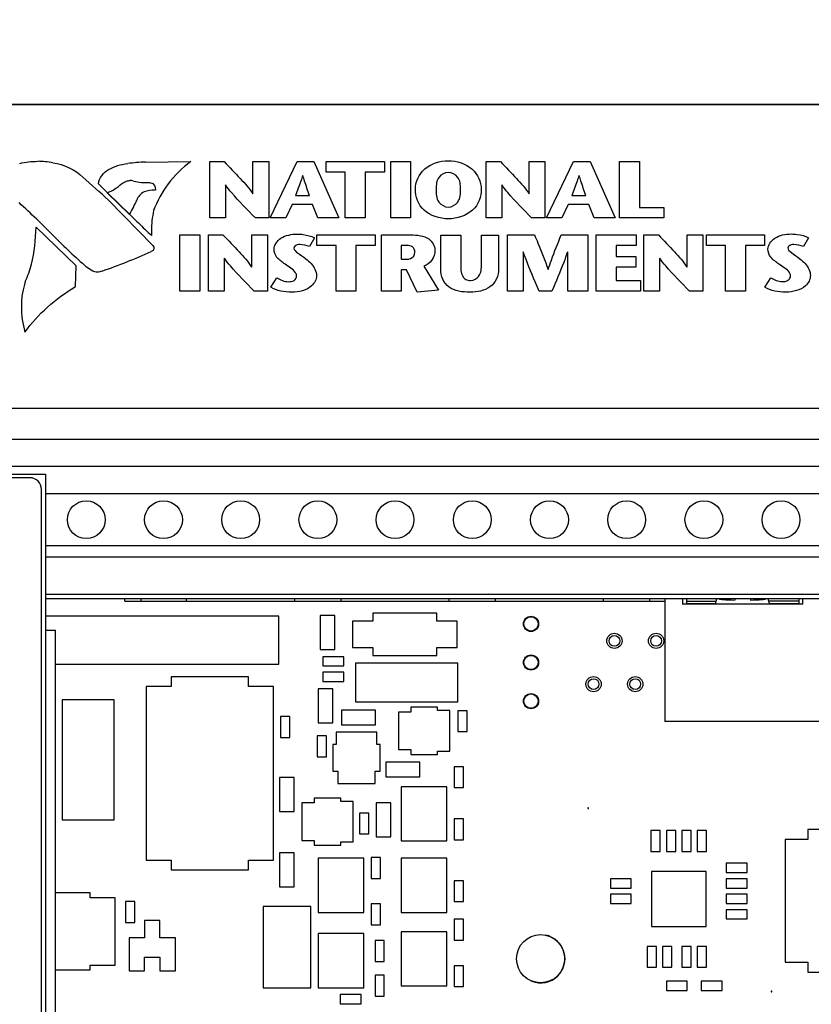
# Model space of a CAD drawing. Header units: inches. Extents: x 0 to 34, y 0 to 22.
# Tile 9 of 78: x 4.7 to 5.7, y 16.7 to 18. Entities that reach past the tile are written whole.
import ezdxf

# ---------------------------------------------------------------- set-up
doc = ezdxf.new("R2010")
doc.units = ezdxf.units.IN
doc.header["$LTSCALE"] = 1.87
doc.header["$MEASUREMENT"] = 0
doc.layers.get('0').update_dxf_attribs({"linetype": 'CONTINUOUS'})
for name, color, linetype in [('02___PRT_ALL_AXES', 7, 'CONTINUOUS'), ('0_COMPONENTS', 7, 'CONTINUOUS'), ('DATUMCURVES', 7, 'CONTINUOUS'), ('ECAD_BG1X7_760013-07', 7, 'CONTINUOUS'), ('ECAD_C0402_REV2_C0402-0_1UF_10_', 7, 'CONTINUOUS'), ('ECAD_C0402_REV2_C0402-1000PF-50', 7, 'CONTINUOUS'), ('ECAD_C3528_REV1', 7, 'CONTINUOUS'), ('ECAD_IC_16_QFN-THS4302RGTT_0_50', 7, 'CONTINUOUS'), ('ECAD_LOCAL_FD40_LOCAL-FD-40', 7, 'CONTINUOUS'), ('ECAD_MCR50_712019-01', 7, 'CONTINUOUS'), ('ECAD_QSOP24_PAC-DN005', 7, 'CONTINUOUS'), ('ECAD_R0402_REV2_R0402-0_OHM', 7, 'CONTINUOUS'), ('ECAD_R0402_REV2_R0402-100_1_', 7, 'CONTINUOUS'), ('ECAD_R0402_REV2_R0402-10K_1_', 7, 'CONTINUOUS'), ('ECAD_R0402_REV2_R0402-33_2_1_', 7, 'CONTINUOUS'), ('ECAD_R0402_REV2_R0402-SPARE', 7, 'CONTINUOUS'), ('ECAD_R0603_REV1_711802-01', 7, 'CONTINUOUS'), ('ECAD_R0603_REV1_711805-01', 7, 'CONTINUOUS'), ('ECAD_R0603_REV1_711944-01', 7, 'CONTINUOUS'), ('ECAD_R0603_REV1_712048-01', 7, 'CONTINUOUS'), ('ECAD_R0603_REV1_712049-01', 7, 'CONTINUOUS'), ('ECAD_R0603_REV1_R0603-51K', 7, 'CONTINUOUS'), ('ECAD_R2512_R2512-SPARE', 7, 'CONTINUOUS'), ('ECAD_R_2_0402_PKO_R0402-100_1_', 7, 'CONTINUOUS'), ('ECAD_R_2_0402_PKO_R0402-10K_1_', 7, 'CONTINUOUS'), ('ECAD_R_2_0402_PKO_R0402-1K_1_', 7, 'CONTINUOUS'), ('ECAD_SO8_REV1_24C02', 7, 'CONTINUOUS'), ('ECAD_SOT23_REV1_MMBT3904LT1', 7, 'CONTINUOUS'), ('ECAD_SOT5_REV1_NC7SZ125M5X_A0', 7, 'CONTINUOUS'), ('ECAD_SOT5_REV1_NC7SZ32M5X', 7, 'CONTINUOUS'), ('ECAD_SSOP5_NC7SZU04_SM_A0', 7, 'CONTINUOUS'), ('ECAD_SSOP5_SN74LVC1G125DBVR_A0', 7, 'CONTINUOUS'), ('ECAD_TL125_TL_125', 7, 'CONTINUOUS'), ('ECAD_TSM105_REV2_BERG2X5-761451', 7, 'CONTINUOUS'), ('ECAD_ZBYS4_RV1_CHOKE-500MHZ_ZBY', 7, 'CONTINUOUS')]:
    doc.layers.add(name, color=color, linetype=linetype)
doc.styles.get("Standard").update_dxf_attribs({"font": 'txt', "width": 0.8})
doc.dimstyles.new('DIMSTYLE_2', dxfattribs={"dimtxt": 0.125, "dimasz": 0.18, "dimexe": 0.125, "dimexo": 0.0625, "dimgap": 0.0625, "dimtad": 0, "dimtih": 1, "dimtoh": 1, "dimlfac": 2, "dimzin": 4, "dimdsep": 46, "dimtxsty": 'STANDARD', "dimblk": '_FILLED', "dimblk1": '_FILLED', "dimblk2": '_FILLED', "dimcen": 0.09, "dimadec": 0, "dimazin": 0, "dimtp": 0.001, "dimtm": 0.001, "dimtfac": 1, "dimtofl": 0, "dimtmove": 0, "dimatfit": 3, "dimldrblk": '_FILLED', "dimfxl": 1, "dimtolj": 1, "dimtzin": 4, "dimarcsym": 0})

# ---------------------------------------------------------------- blocks, each defined once
blk = doc.blocks.new('_FILLED')
at = {"color": 0, "linetype": 'BYBLOCK'}
blk.add_solid([(0, 0), (-1, 0.1736), (-1, -0.1736)], dxfattribs=at)
blk = doc.blocks.new('*D1')
at = {"layer": 'DATUMCURVES', "color": 2, "linetype": 'CONTINUOUS'}
for p, q in [((4.4362, 17.9338), (4.4362, 18.7456)), ((9.4132, 17.9338), (9.4132, 18.7456)), ((4.4362, 18.6206), (6.2497, 18.6206)), ((9.4132, 18.6206), (7.5997, 18.6206))]:
    blk.add_line(p, q, dxfattribs=at)
at = {"layer": 'DATUMCURVES', "color": 2, "linetype": 'CONTINUOUS', "xscale": 0.18, "yscale": 0.18, "zscale": 0.18, "rotation": 180}
blk.add_blockref('_FILLED', (4.4362, 18.6206), dxfattribs=at)
at = {"layer": 'DATUMCURVES', "color": 2, "linetype": 'CONTINUOUS', "xscale": 0.18, "yscale": 0.18, "zscale": 0.18}
blk.add_blockref('_FILLED', (9.4132, 18.6206), dxfattribs=at)
at = {"layer": 'DATUMCURVES', "color": 2, "linetype": 'CONTINUOUS', "insert": (6.9247, 18.6831), "char_height": 0.125, "width": 1.225, "attachment_point": 2, "line_spacing_factor": 0.9}
blk.add_mtext('9.95{\\Ftxt.shx;\\W1.000000;\\H0.125000; }[252.8]', dxfattribs=at)
blk = doc.blocks.new('*D3')
at = {"layer": 'DATUMCURVES', "color": 2, "linetype": 'CONTINUOUS'}
for p, q in [((4.2538, 17.9338), (4.2538, 19.4956)), ((9.5957, 17.9019), (9.5957, 19.4956)), ((4.2538, 19.3706), (5.8412, 19.3706)), ((9.5957, 19.3706), (7.2912, 19.3706))]:
    blk.add_line(p, q, dxfattribs=at)
at = {"layer": 'DATUMCURVES', "color": 2, "linetype": 'CONTINUOUS', "xscale": 0.18, "yscale": 0.18, "zscale": 0.18, "rotation": 180}
blk.add_blockref('_FILLED', (4.2538, 19.3706), dxfattribs=at)
at = {"layer": 'DATUMCURVES', "color": 2, "linetype": 'CONTINUOUS', "xscale": 0.18, "yscale": 0.18, "zscale": 0.18}
blk.add_blockref('_FILLED', (9.5957, 19.3706), dxfattribs=at)
at = {"layer": 'DATUMCURVES', "color": 2, "linetype": 'CONTINUOUS', "insert": (6.5662, 19.4331), "char_height": 0.125, "width": 1.325, "attachment_point": 2, "line_spacing_factor": 0.9}
blk.add_mtext('10.68{\\Ftxt.shx;\\W1.000000;\\H0.125000; }[271.4]', dxfattribs=at)
blk = doc.blocks.new('*D5')
at = {"layer": 'DATUMCURVES', "color": 2, "linetype": 'CONTINUOUS'}
for p, q in [((4.0588, 16.4276), (4.0588, 20.2456)), ((9.7907, 17.204), (9.7907, 20.2456)), ((4.0588, 20.1206), (6.6969, 20.1206)), ((9.7907, 20.1206), (8.1469, 20.1206))]:
    blk.add_line(p, q, dxfattribs=at)
at = {"layer": 'DATUMCURVES', "color": 2, "linetype": 'CONTINUOUS', "xscale": 0.18, "yscale": 0.18, "zscale": 0.18, "rotation": 180}
blk.add_blockref('_FILLED', (4.0588, 20.1206), dxfattribs=at)
at = {"layer": 'DATUMCURVES', "color": 2, "linetype": 'CONTINUOUS', "xscale": 0.18, "yscale": 0.18, "zscale": 0.18}
blk.add_blockref('_FILLED', (9.7907, 20.1206), dxfattribs=at)
at = {"layer": 'DATUMCURVES', "color": 2, "linetype": 'CONTINUOUS', "insert": (7.4219, 20.1831), "char_height": 0.125, "width": 1.325, "attachment_point": 2, "line_spacing_factor": 0.9}
blk.add_mtext('11.46{\\Ftxt.shx;\\W1.000000;\\H0.125000; }[291.2]', dxfattribs=at)

msp = doc.modelspace()

# ---------------------------------------------------------------- linework, layer by layer
at = {"color": 7, "linetype": 'CONTINUOUS'}
for p, q in [((9.5457, 17.8713), (4.3038, 17.8713)), ((9.4017, 17.8706), (4.4477, 17.8706)), ((9.4132, 17.4776), (4.4362, 17.4776)), ((9.4132, 17.4376), (4.4362, 17.4376)), ((9.4132, 17.4026), (4.4362, 17.4026)), ((4.4423, 17.3926), (4.7217, 17.3926)), ((4.7217, 17.3926), (4.7217, 14.8631)), ((4.7017, 17.3879), (4.6436, 17.3879)), ((9.1277, 17.3673), (4.7217, 17.3673)), ((9.1277, 17.2998), (4.7217, 17.2998)), ((9.1277, 17.2851), (4.7217, 17.2851)), ((4.7217, 17.2371), (9.1277, 17.2371)), ((9.1277, 17.2311), (4.7217, 17.2311)), ((4.8247, 17.228), (4.8247, 17.2311)), ((4.8247, 17.228), (5.524, 17.228)), ((4.8457, 17.228), (4.8457, 17.2311)), ((4.9047, 17.228), (4.9047, 17.2311)), ((5.0447, 17.228), (5.0447, 17.2311)), ((5.1047, 17.228), (5.1047, 17.2311)), ((5.2447, 17.228), (5.2447, 17.2311)), ((5.3047, 17.228), (5.3047, 17.2311)), ((5.4447, 17.228), (5.4447, 17.2311)), ((5.5047, 17.228), (5.5047, 17.2311)), ((5.524, 17.2311), (5.524, 17.0723)), ((5.5472, 17.2311), (5.5472, 17.2241)), ((5.5472, 17.2241), (5.5521, 17.2252)), ((5.7023, 17.2241), (5.5472, 17.2241)), ((5.5521, 17.2307), (5.5521, 17.2252)), ((5.5521, 17.228), (5.5905, 17.228)), ((5.5521, 17.2251), (5.5521, 17.2252)), ((5.5521, 17.2251), (5.5896, 17.2251)), ((5.5896, 17.2251), (5.5915, 17.2311)), ((5.6146, 17.2311), (5.6146, 17.2296)), ((5.6349, 17.2311), (5.6349, 17.2296)), ((5.6599, 17.2251), (5.6579, 17.2311)), ((5.6978, 17.228), (5.6589, 17.228)), ((5.6599, 17.2251), (5.6978, 17.2251)), ((5.6978, 17.2307), (5.6978, 17.2251)), ((5.6978, 17.2251), (5.7023, 17.2241)), ((5.7023, 17.2311), (5.7023, 17.2241)), ((4.7217, 17.1904), (4.7349, 17.1904)), ((4.7349, 15.0654), (4.7349, 17.1904)), ((5.926, 17.0723), (5.524, 17.0723))]:
    msp.add_line(p, q, dxfattribs=at)
at = {"color": 40, "linetype": 'CONTINUOUS'}
for p, q in [((4.8516, 17.7965), (4.9101, 17.7973)), ((4.9346, 17.7244), (4.9346, 17.7972)), ((4.9346, 17.7972), (4.9533, 17.7972)), ((4.9906, 17.7555), (4.9906, 17.7972)), ((4.9906, 17.7972), (5.011, 17.7972)), ((5.011, 17.7972), (5.011, 17.7244)), ((5.0128, 17.7244), (5.0477, 17.7972)), ((5.0477, 17.7972), (5.0694, 17.7972)), ((5.0694, 17.7972), (5.102, 17.7244)), ((5.0855, 17.7836), (5.0855, 17.7972)), ((5.0855, 17.7972), (5.1609, 17.7972)), ((5.1609, 17.7972), (5.1609, 17.7836)), ((5.169, 17.7244), (5.169, 17.7972)), ((5.169, 17.7972), (5.1948, 17.7972)), ((5.1948, 17.7972), (5.1948, 17.7244)), ((5.2925, 17.7244), (5.2925, 17.7972)), ((5.2925, 17.7972), (5.3112, 17.7972)), ((5.3485, 17.7555), (5.3485, 17.7972)), ((5.3485, 17.7972), (5.3688, 17.7972)), ((5.3688, 17.7972), (5.3688, 17.7244)), ((5.3707, 17.7244), (5.4056, 17.7972)), ((5.4056, 17.7972), (5.4273, 17.7972)), ((5.4273, 17.7972), (5.4599, 17.7244)), ((5.4655, 17.7244), (5.4655, 17.7972)), ((5.4655, 17.7972), (5.4914, 17.7972)), ((5.4914, 17.7972), (5.4914, 17.738)), ((5.1102, 17.7836), (5.0855, 17.7836)), ((5.1102, 17.7244), (5.1102, 17.7836)), ((5.1361, 17.7836), (5.1361, 17.7244)), ((5.1609, 17.7836), (5.1361, 17.7836)), ((4.8024, 17.7569), (4.7906, 17.7686)), ((4.8543, 17.7701), (4.855, 17.7701)), ((4.8642, 17.7614), (4.8642, 17.7604)), ((4.9549, 17.767), (4.9549, 17.7244)), ((5.3128, 17.767), (5.3128, 17.7244)), ((4.8306, 17.7287), (4.8018, 17.7569)), ((4.8312, 17.7287), (4.8024, 17.7569)), ((4.8034, 17.7474), (4.8608, 17.6885)), ((5.0456, 17.7533), (5.0637, 17.7533)), ((5.4035, 17.7533), (5.4216, 17.7533)), ((5.0412, 17.7418), (5.033, 17.7244)), ((5.0678, 17.7418), (5.0412, 17.7418)), ((5.0746, 17.7244), (5.0678, 17.7418)), ((5.3991, 17.7418), (5.3909, 17.7244)), ((5.4257, 17.7418), (5.3991, 17.7418)), ((5.4325, 17.7244), (5.4257, 17.7418)), ((5.4914, 17.738), (5.5227, 17.738)), ((5.5227, 17.738), (5.5227, 17.7244)), ((4.8403, 17.7198), (4.8312, 17.7287)), ((4.9549, 17.7244), (4.9346, 17.7244)), ((5.011, 17.7244), (4.9937, 17.7244)), ((5.033, 17.7244), (5.0128, 17.7244)), ((5.102, 17.7244), (5.0746, 17.7244)), ((5.1361, 17.7244), (5.1102, 17.7244)), ((5.1948, 17.7244), (5.169, 17.7244)), ((5.3128, 17.7244), (5.2925, 17.7244)), ((5.3688, 17.7244), (5.3515, 17.7244)), ((5.3909, 17.7244), (5.3707, 17.7244)), ((5.4599, 17.7244), (5.4325, 17.7244)), ((5.5227, 17.7244), (5.4655, 17.7244)), ((4.7614, 17.6623), (4.7097, 17.7122)), ((4.8593, 17.7015), (4.857, 17.7036)), ((4.8961, 17.6295), (4.8961, 17.7023)), ((4.8961, 17.7023), (4.922, 17.7023)), ((4.922, 17.7023), (4.922, 17.6295)), ((4.9331, 17.6295), (4.9331, 17.7023)), ((4.9331, 17.7023), (4.9518, 17.7023)), ((4.9891, 17.6606), (4.9891, 17.7023)), ((4.9891, 17.7023), (5.0095, 17.7023)), ((5.0095, 17.7023), (5.0095, 17.6295)), ((5.0704, 17.6985), (5.0638, 17.6871)), ((5.0734, 17.6886), (5.0734, 17.7023)), ((5.0734, 17.7023), (5.1488, 17.7023)), ((5.1488, 17.7023), (5.1488, 17.6886)), ((5.1569, 17.6295), (5.1569, 17.7023)), ((5.1569, 17.7023), (5.1952, 17.7023)), ((5.2339, 17.6577), (5.2339, 17.7022)), ((5.2339, 17.7022), (5.2598, 17.7022)), ((5.2598, 17.7022), (5.2598, 17.6641)), ((5.2865, 17.6644), (5.2865, 17.7022)), ((5.2865, 17.7022), (5.3088, 17.7022)), ((5.3088, 17.7022), (5.3088, 17.6582)), ((5.3202, 17.6295), (5.3202, 17.7023)), ((5.3202, 17.7023), (5.3552, 17.7023)), ((5.3899, 17.7023), (5.4242, 17.7023)), ((5.4242, 17.7023), (5.4242, 17.6295)), ((5.4351, 17.6295), (5.4351, 17.7023)), ((5.4351, 17.7023), (5.4872, 17.7023)), ((5.4872, 17.7023), (5.4872, 17.6886)), ((5.497, 17.6295), (5.497, 17.7023)), ((5.497, 17.7023), (5.5157, 17.7023)), ((5.553, 17.6606), (5.553, 17.7023)), ((5.553, 17.7023), (5.5734, 17.7023)), ((5.5734, 17.7023), (5.5734, 17.6295)), ((5.578, 17.6886), (5.578, 17.7023)), ((5.578, 17.7023), (5.6534, 17.7023)), ((5.6534, 17.7023), (5.6534, 17.6886)), ((5.7102, 17.6986), (5.7036, 17.6871)), ((4.8608, 17.6885), (4.8622, 17.6864)), ((4.8623, 17.6852), (4.862, 17.6829)), ((4.8622, 17.6864), (4.8623, 17.6852)), ((5.0982, 17.6886), (5.0734, 17.6886)), ((5.0982, 17.6295), (5.0982, 17.6886)), ((5.124, 17.6886), (5.124, 17.6295)), ((5.1488, 17.6886), (5.124, 17.6886)), ((5.1828, 17.6886), (5.1828, 17.6708)), ((5.1897, 17.6886), (5.1828, 17.6886)), ((5.461, 17.6886), (5.461, 17.6743)), ((5.4872, 17.6886), (5.461, 17.6886)), ((5.6027, 17.6886), (5.578, 17.6886)), ((5.6027, 17.6295), (5.6027, 17.6886)), ((5.6286, 17.6886), (5.6286, 17.6295)), ((5.6534, 17.6886), (5.6286, 17.6886)), ((4.9534, 17.6721), (4.9534, 17.6295)), ((5.1828, 17.6708), (5.1902, 17.6708)), ((5.3405, 17.6804), (5.3405, 17.6295)), ((5.3984, 17.6295), (5.3984, 17.6804)), ((5.461, 17.6743), (5.4866, 17.6743)), ((5.4866, 17.6743), (5.4866, 17.6607)), ((5.5173, 17.6721), (5.5173, 17.6295)), ((4.7609, 17.6354), (4.7614, 17.6623)), ((5.1828, 17.657), (5.1828, 17.6295)), ((5.1895, 17.657), (5.1828, 17.657)), ((5.2031, 17.6282), (5.1895, 17.657)), ((5.2119, 17.6618), (5.2309, 17.6306)), ((5.461, 17.6607), (5.461, 17.6431)), ((5.4866, 17.6607), (5.461, 17.6607)), ((5.0139, 17.6348), (5.0217, 17.6468)), ((5.461, 17.6431), (5.4925, 17.6431)), ((5.4925, 17.6431), (5.4925, 17.6295)), ((5.6537, 17.6348), (5.6615, 17.6469)), ((5.2309, 17.6306), (5.2031, 17.6282)), ((4.922, 17.6295), (4.8961, 17.6295)), ((4.9534, 17.6295), (4.9331, 17.6295)), ((5.0095, 17.6295), (4.9922, 17.6295)), ((5.124, 17.6295), (5.0982, 17.6295)), ((5.1828, 17.6295), (5.1569, 17.6295)), ((5.3405, 17.6295), (5.3202, 17.6295)), ((5.3778, 17.6295), (5.3615, 17.6295)), ((5.4242, 17.6295), (5.3984, 17.6295)), ((5.4925, 17.6295), (5.4351, 17.6295)), ((5.5173, 17.6295), (5.497, 17.6295)), ((5.5734, 17.6295), (5.5561, 17.6295)), ((5.6286, 17.6295), (5.6027, 17.6295))]:
    msp.add_line(p, q, dxfattribs=at)
at = {"color": 7, "linetype": 'CONTINUOUS'}
for centre, radius in [((4.7747, 17.3336), 0.0245), ((4.8747, 17.3336), 0.0245), ((4.9747, 17.3336), 0.0245), ((5.0747, 17.3336), 0.0245), ((5.1747, 17.3336), 0.0245), ((5.2747, 17.3336), 0.0245), ((5.3747, 17.3336), 0.0245), ((5.4747, 17.3336), 0.0245), ((5.5747, 17.3336), 0.0245), ((5.6747, 17.3336), 0.0245), ((5.3507, 17.1987), 0.00925), ((5.4588, 17.1767), 0.007), ((5.5128, 17.1767), 0.007), ((5.3507, 17.1487), 0.00925), ((5.4318, 17.1207), 0.007), ((5.4858, 17.1207), 0.007), ((5.3507, 17.0987), 0.00925)]:
    msp.add_circle(centre, radius, dxfattribs=at)
at = {"color": 40, "linetype": 'CONTINUOUS'}
for centre, radius, start, end in [((4.7118, 17.6919), 0.1057, 79.2398, 90.003), ((4.8597, 17.5577), 0.239, 91.9495, 97.538), ((1.1859, 13.731), 5.4054, 47.9904, 48.4643), ((4.8316, 17.7595), 0.0133, 75.6661, 89.9422), ((4.8567, 17.9252), 0.1552, 265.0419, 269.1473), ((4.6793, 17.8173), 0.1754, 329.6515, 336.5603), ((3.8493, 16.8291), 1.241, 44.6144, 47.501), ((4.9782, 17.7078), 0.1191, 167.3773, 179.9715), ((5.0817, 17.9512), 0.3343, 223.7938, 227.7848), ((4.4713, 17.7172), 0.2384, 347.1852, 358.7958), ((4.9787, 17.7079), 0.1196, 180.0413, 183.0817), ((5.3323, 18.2953), 0.8445, 224.7542, 228.7132), ((4.5688, 18.3173), 0.6994, 288.891, 294.4916), ((4.5453, 17.7097), 0.1649, 335.6864, 343.9972), ((4.8469, 17.5973), 0.1577, 163.5713, 168.9788), ((4.8064, 17.6092), 0.1158, 170.9747, 180.0162), ((4.8084, 17.6093), 0.1178, 180.0736, 196.1588)]:
    msp.add_arc(centre, radius, start, end, dxfattribs=at)
at = {"color": 7, "linetype": 'CONTINUOUS'}
for start_param, end_param in [(3.141424, 4.367547), (-1.225954, 0.000169)]:
    msp.add_ellipse((5.6247, 17.2311), major_axis=(0.03, 0), ratio=0.052408, start_param=start_param, end_param=end_param, dxfattribs=at)
at = {"color": 40, "linetype": 'CONTINUOUS'}
for points in [[(4.6885, 17.7949), (4.696, 17.7967), (4.7039, 17.7976), (4.7118, 17.7976)], [(4.9101, 17.7973), (4.8877, 17.7807), (4.8704, 17.7579), (4.862, 17.7338)], [(4.7315, 17.7957), (4.7461, 17.7937), (4.7606, 17.7867), (4.7701, 17.7771)], [(4.7906, 17.7686), (4.7915, 17.7757), (4.7965, 17.7829), (4.8034, 17.787)], [(4.8035, 17.787), (4.8108, 17.7911), (4.8196, 17.7938), (4.8284, 17.7946)], [(4.8203, 17.7684), (4.8221, 17.7697), (4.8242, 17.7709), (4.8265, 17.7716)], [(4.8264, 17.7717), (4.828, 17.7724), (4.8299, 17.7728), (4.8316, 17.7728)], [(4.8349, 17.7723), (4.8376, 17.7715), (4.8404, 17.7709), (4.8433, 17.7706)], [(4.8018, 17.7569), (4.8088, 17.7596), (4.8152, 17.7636), (4.8203, 17.7684)], [(4.8495, 17.758), (4.8452, 17.7557), (4.8416, 17.7517), (4.8402, 17.7475)], [(4.8639, 17.7604), (4.8591, 17.7604), (4.8541, 17.7596), (4.8495, 17.758)], [(4.855, 17.7701), (4.857, 17.7701), (4.859, 17.7697), (4.8609, 17.769)], [(4.8609, 17.769), (4.863, 17.767), (4.8642, 17.7641), (4.8642, 17.7614)], [(4.862, 17.6829), (4.861, 17.6821), (4.8599, 17.6814), (4.8587, 17.6808)], [(5.0638, 17.6871), (5.0601, 17.689), (5.0555, 17.6898), (5.0512, 17.6898)], [(5.7036, 17.6871), (5.6999, 17.689), (5.6953, 17.6898), (5.691, 17.6898)], [(4.783, 17.6555), (4.7802, 17.657), (4.7776, 17.6588), (4.7751, 17.6607)], [(4.789, 17.6542), (4.7869, 17.6542), (4.7848, 17.6546), (4.783, 17.6554)], [(4.7952, 17.6555), (4.7933, 17.6547), (4.7911, 17.6542), (4.789, 17.6542)], [(5.0217, 17.6468), (5.026, 17.6441), (5.0312, 17.6417), (5.0365, 17.6417)], [(5.6615, 17.6469), (5.6657, 17.6442), (5.671, 17.6418), (5.6763, 17.6418)], [(4.6953, 17.5766), (4.7119, 17.5996), (4.7347, 17.62), (4.7609, 17.6354)], [(5.0409, 17.6281), (5.0315, 17.6281), (5.0212, 17.6298), (5.0139, 17.6348)], [(5.6807, 17.6282), (5.6713, 17.6282), (5.661, 17.6299), (5.6537, 17.6348)]]:
    msp.add_open_spline(points, degree=3, dxfattribs=at)
for points, knots in [([(4.9533, 17.7972), (4.9603, 17.7899), (4.9732, 17.7764), (4.986, 17.7626), (4.9904, 17.7555)], [0, 0, 0, 0, 0.540171, 1, 1, 1, 1]), ([(5.201, 17.7616), (5.201, 17.7709), (5.2094, 17.7907), (5.2326, 17.7984), (5.2437, 17.7984)], [0, 0, 0, 0, 0.499296, 1, 1, 1, 1]), ([(5.2437, 17.7984), (5.2547, 17.7984), (5.2779, 17.7907), (5.2863, 17.7709), (5.2863, 17.7616)], [0, 0, 0, 0, 0.50074, 1, 1, 1, 1]), ([(5.3112, 17.7972), (5.3182, 17.7899), (5.331, 17.7764), (5.3438, 17.7626), (5.3482, 17.7555)], [0, 0, 0, 0, 0.540172, 1, 1, 1, 1]), ([(5.2437, 17.7832), (5.239, 17.7832), (5.2281, 17.777), (5.228, 17.7669), (5.228, 17.7616)], [0, 0, 0, 0, 0.424892, 1, 1, 1, 1]), ([(5.2594, 17.7616), (5.2594, 17.7669), (5.2592, 17.777), (5.2483, 17.7832), (5.2437, 17.7832)], [0, 0, 0, 0, 0.575117, 1, 1, 1, 1]), ([(5.0551, 17.7793), (5.0543, 17.7769), (5.0514, 17.7681), (5.0479, 17.7596), (5.0456, 17.7533)], [0, 0, 0, 0, 0.276455, 1, 1, 1, 1]), ([(5.0637, 17.7533), (5.0616, 17.7596), (5.0587, 17.7682), (5.056, 17.7769), (5.0553, 17.7793)], [0, 0, 0, 0, 0.722705, 1, 1, 1, 1]), ([(5.413, 17.7793), (5.4122, 17.7769), (5.4093, 17.7682), (5.4059, 17.7596), (5.4035, 17.7533)], [0, 0, 0, 0, 0.276465, 1, 1, 1, 1]), ([(5.4216, 17.7533), (5.4195, 17.7596), (5.4166, 17.7682), (5.4139, 17.7769), (5.4132, 17.7793)], [0, 0, 0, 0, 0.722691, 1, 1, 1, 1]), ([(4.9937, 17.7244), (4.9832, 17.7352), (4.9694, 17.7488), (4.9575, 17.7636), (4.9552, 17.767)], [0, 0, 0, 0, 0.779652, 1, 1, 1, 1]), ([(5.2437, 17.7231), (5.2324, 17.7231), (5.208, 17.7311), (5.201, 17.7519), (5.201, 17.7616)], [0, 0, 0, 0, 0.496924, 1, 1, 1, 1]), ([(5.228, 17.7616), (5.228, 17.7559), (5.2276, 17.7454), (5.2389, 17.7383), (5.2437, 17.7383)], [0, 0, 0, 0, 0.583106, 1, 1, 1, 1]), ([(5.2437, 17.7383), (5.2485, 17.7383), (5.2597, 17.7454), (5.2594, 17.7559), (5.2594, 17.7616)], [0, 0, 0, 0, 0.416929, 1, 1, 1, 1]), ([(5.2863, 17.7616), (5.2863, 17.7519), (5.2793, 17.7311), (5.2549, 17.7231), (5.2437, 17.7231)], [0, 0, 0, 0, 0.503038, 1, 1, 1, 1]), ([(5.3515, 17.7244), (5.3411, 17.7352), (5.3273, 17.7488), (5.3154, 17.7636), (5.313, 17.767)], [0, 0, 0, 0, 0.779673, 1, 1, 1, 1]), ([(4.9518, 17.7023), (4.9588, 17.695), (4.9717, 17.6815), (4.9845, 17.6677), (4.9889, 17.6606)], [0, 0, 0, 0, 0.540171, 1, 1, 1, 1]), ([(5.018, 17.6838), (5.018, 17.6892), (5.0262, 17.7008), (5.0406, 17.7034), (5.048, 17.7034)], [0, 0, 0, 0, 0.462035, 1, 1, 1, 1]), ([(5.048, 17.7034), (5.0506, 17.7034), (5.0583, 17.7028), (5.066, 17.7008), (5.0704, 17.6985)], [0, 0, 0, 0, 0.33105, 1, 1, 1, 1]), ([(5.1952, 17.7023), (5.2032, 17.7023), (5.219, 17.7008), (5.2263, 17.6881), (5.2263, 17.6828)], [0, 0, 0, 0, 0.56362, 1, 1, 1, 1]), ([(5.3552, 17.7023), (5.3567, 17.6988), (5.363, 17.684), (5.3689, 17.669), (5.3728, 17.6575)], [0, 0, 0, 0, 0.235712, 1, 1, 1, 1]), ([(5.373, 17.6575), (5.3743, 17.6615), (5.3795, 17.6766), (5.3855, 17.6914), (5.3899, 17.7023)], [0, 0, 0, 0, 0.270715, 1, 1, 1, 1]), ([(5.5157, 17.7023), (5.5227, 17.695), (5.5356, 17.6815), (5.5484, 17.6677), (5.5528, 17.6606)], [0, 0, 0, 0, 0.540172, 1, 1, 1, 1]), ([(5.6577, 17.6839), (5.6577, 17.6893), (5.666, 17.7008), (5.6804, 17.7035), (5.6878, 17.7035)], [0, 0, 0, 0, 0.462037, 1, 1, 1, 1]), ([(5.6878, 17.7035), (5.6904, 17.7035), (5.6981, 17.7029), (5.7058, 17.7009), (5.7102, 17.6986)], [0, 0, 0, 0, 0.331047, 1, 1, 1, 1]), ([(5.0322, 17.6644), (5.0285, 17.6672), (5.0209, 17.672), (5.018, 17.6802), (5.018, 17.6838)], [0, 0, 0, 0, 0.531704, 1, 1, 1, 1]), ([(5.0512, 17.6898), (5.0501, 17.6898), (5.0468, 17.6896), (5.0436, 17.6871), (5.0436, 17.6853)], [0, 0, 0, 0, 0.339998, 1, 1, 1, 1]), ([(5.0436, 17.6853), (5.0436, 17.6829), (5.05, 17.6777), (5.0556, 17.6741), (5.0591, 17.6714)], [0, 0, 0, 0, 0.371994, 1, 1, 1, 1]), ([(5.2004, 17.6797), (5.2004, 17.6823), (5.1986, 17.6878), (5.1922, 17.6886), (5.1897, 17.6886)], [0, 0, 0, 0, 0.539444, 1, 1, 1, 1]), ([(5.2263, 17.6828), (5.2263, 17.6782), (5.224, 17.6693), (5.2159, 17.6635), (5.2119, 17.6618)], [0, 0, 0, 0, 0.54696, 1, 1, 1, 1]), ([(5.672, 17.6645), (5.6683, 17.6672), (5.6607, 17.6721), (5.6577, 17.6802), (5.6577, 17.6839)], [0, 0, 0, 0, 0.531697, 1, 1, 1, 1]), ([(5.691, 17.6898), (5.6899, 17.6898), (5.6866, 17.6897), (5.6834, 17.6872), (5.6834, 17.6854)], [0, 0, 0, 0, 0.340003, 1, 1, 1, 1]), ([(5.6834, 17.6854), (5.6834, 17.683), (5.6898, 17.6778), (5.6954, 17.6742), (5.6989, 17.6714)], [0, 0, 0, 0, 0.371996, 1, 1, 1, 1]), ([(4.9922, 17.6295), (4.9817, 17.6402), (4.9679, 17.6539), (4.956, 17.6687), (4.9537, 17.6721)], [0, 0, 0, 0, 0.779662, 1, 1, 1, 1]), ([(5.0591, 17.6714), (5.0615, 17.6695), (5.0687, 17.6637), (5.0729, 17.6551), (5.0729, 17.6495)], [0, 0, 0, 0, 0.330971, 1, 1, 1, 1]), ([(5.1902, 17.6708), (5.1917, 17.6708), (5.1971, 17.6716), (5.2004, 17.6765), (5.2004, 17.6797)], [0, 0, 0, 0, 0.292272, 1, 1, 1, 1]), ([(5.3615, 17.6295), (5.3597, 17.6335), (5.3523, 17.6503), (5.3454, 17.6673), (5.3408, 17.6804)], [0, 0, 0, 0, 0.237335, 1, 1, 1, 1]), ([(5.3981, 17.6804), (5.3965, 17.6758), (5.3903, 17.6587), (5.3831, 17.6418), (5.3778, 17.6295)], [0, 0, 0, 0, 0.267506, 1, 1, 1, 1]), ([(5.5561, 17.6295), (5.5456, 17.6402), (5.5318, 17.6539), (5.5199, 17.6687), (5.5176, 17.6721)], [0, 0, 0, 0, 0.77967, 1, 1, 1, 1]), ([(5.6989, 17.6714), (5.7013, 17.6695), (5.7085, 17.6637), (5.7127, 17.6552), (5.7127, 17.6496)], [0, 0, 0, 0, 0.33098, 1, 1, 1, 1]), ([(5.0472, 17.6493), (5.0472, 17.6507), (5.0444, 17.6574), (5.0369, 17.6609), (5.0322, 17.6644)], [0, 0, 0, 0, 0.211498, 1, 1, 1, 1]), ([(5.2718, 17.6281), (5.2624, 17.6281), (5.2407, 17.631), (5.2339, 17.6494), (5.2339, 17.6577)], [0, 0, 0, 0, 0.493092, 1, 1, 1, 1]), ([(5.2598, 17.6641), (5.2598, 17.6589), (5.2594, 17.6516), (5.266, 17.644), (5.2707, 17.6433), (5.273, 17.6433)], [0, 0, 0, 0, 0.58085, 0.780932, 1, 1, 1, 1]), ([(5.3088, 17.6582), (5.3088, 17.6498), (5.3017, 17.6319), (5.2808, 17.6281), (5.2718, 17.6281)], [0, 0, 0, 0, 0.521259, 1, 1, 1, 1]), ([(5.273, 17.6433), (5.2769, 17.6433), (5.2867, 17.6497), (5.2865, 17.6591), (5.2865, 17.6644)], [0, 0, 0, 0, 0.384566, 1, 1, 1, 1]), ([(5.687, 17.6494), (5.687, 17.6508), (5.6842, 17.6575), (5.6767, 17.661), (5.672, 17.6645)], [0, 0, 0, 0, 0.211498, 1, 1, 1, 1]), ([(5.0365, 17.6417), (5.039, 17.6417), (5.0445, 17.6426), (5.0472, 17.6471), (5.0472, 17.6493)], [0, 0, 0, 0, 0.497701, 1, 1, 1, 1]), ([(5.0729, 17.6495), (5.0729, 17.6448), (5.0664, 17.632), (5.05, 17.6281), (5.0409, 17.6281)], [0, 0, 0, 0, 0.378572, 1, 1, 1, 1]), ([(5.6763, 17.6418), (5.6788, 17.6418), (5.6843, 17.6427), (5.687, 17.6472), (5.687, 17.6494)], [0, 0, 0, 0, 0.497701, 1, 1, 1, 1]), ([(5.7127, 17.6496), (5.7127, 17.6449), (5.7061, 17.6321), (5.6898, 17.6282), (5.6807, 17.6282)], [0, 0, 0, 0, 0.378572, 1, 1, 1, 1])]:
    msp.add_open_spline(points, degree=3, knots=knots, dxfattribs=at)
at = {"layer": '02___PRT_ALL_AXES', "color": 7, "linetype": 'CONTINUOUS'}
msp.add_line((4.7167, 14.8829), (4.7167, 17.3729), dxfattribs=at)
msp.add_arc((4.7017, 17.3729), 0.015, 0, 90, dxfattribs=at)
at = {"layer": '0_COMPONENTS', "color": 7, "linetype": 'CONTINUOUS'}
for centre in [(5.3508, 17.1987), (5.4588, 17.1767), (5.5128, 17.1767), (5.3508, 17.1487), (5.4318, 17.1207), (5.4858, 17.1207), (5.3508, 17.0987)]:
    msp.add_circle(centre, 0.00984, dxfattribs=at)
msp.add_arc((5.3634, 16.7652), 0.0312, 239.9914, 79.0286, dxfattribs=at)
at = {"layer": 'ECAD_BG1X7_760013-07', "color": 7, "linetype": 'CONTINUOUS'}
for p, q in [((5.024, 17.2089), (4.7217, 17.2089)), ((5.024, 17.1464), (5.024, 17.2089)), ((4.7349, 17.1464), (5.024, 17.1464))]:
    msp.add_line(p, q, dxfattribs=at)
at = {"layer": 'ECAD_C0402_REV2_C0402-0_1UF_10_', "color": 7, "linetype": 'CONTINUOUS'}
for p, q in [((5.0812, 17.1562), (5.0812, 17.1442)), ((5.1082, 17.1562), (5.0812, 17.1562)), ((5.1082, 17.1442), (5.1082, 17.1562)), ((5.0812, 17.1442), (5.1082, 17.1442)), ((5.0812, 17.1362), (5.0812, 17.1242)), ((5.1082, 17.1362), (5.0812, 17.1362)), ((5.1082, 17.1242), (5.1082, 17.1362)), ((5.0812, 17.1242), (5.1082, 17.1242)), ((5.2562, 17.0862), (5.2562, 17.0592)), ((5.2682, 17.0862), (5.2562, 17.0862)), ((5.2682, 17.0592), (5.2682, 17.0862)), ((5.2562, 17.0592), (5.2682, 17.0592)), ((5.0737, 17.0537), (5.0737, 17.0267)), ((5.0857, 17.0537), (5.0737, 17.0537)), ((5.0857, 17.0267), (5.0857, 17.0537)), ((5.0737, 17.0267), (5.0857, 17.0267)), ((5.1287, 16.9537), (5.1287, 16.9267)), ((5.1407, 16.9537), (5.1287, 16.9537)), ((5.1407, 16.9267), (5.1407, 16.9537)), ((5.2512, 16.9462), (5.2512, 16.9192)), ((5.2632, 16.9462), (5.2512, 16.9462)), ((5.2632, 16.9192), (5.2632, 16.9462)), ((5.1287, 16.9267), (5.1407, 16.9267)), ((5.2512, 16.9192), (5.2632, 16.9192)), ((5.2512, 16.8662), (5.2512, 16.8392)), ((5.2632, 16.8662), (5.2512, 16.8662)), ((5.2632, 16.8392), (5.2632, 16.8662)), ((5.1437, 16.8362), (5.1437, 16.8092)), ((5.1557, 16.8362), (5.1437, 16.8362)), ((5.1557, 16.8092), (5.1557, 16.8362)), ((5.2512, 16.8392), (5.2632, 16.8392)), ((5.1437, 16.8092), (5.1557, 16.8092)), ((5.5212, 16.7812), (5.5212, 16.7542)), ((5.5332, 16.7812), (5.5212, 16.7812)), ((5.5332, 16.7542), (5.5332, 16.7812)), ((5.5462, 16.7812), (5.5462, 16.7542)), ((5.5582, 16.7812), (5.5462, 16.7812)), ((5.5582, 16.7542), (5.5582, 16.7812)), ((5.2512, 16.7562), (5.2512, 16.7292)), ((5.2632, 16.7562), (5.2512, 16.7562)), ((5.2632, 16.7292), (5.2632, 16.7562)), ((5.5212, 16.7542), (5.5332, 16.7542)), ((5.5462, 16.7542), (5.5582, 16.7542)), ((5.2512, 16.7292), (5.2632, 16.7292)), ((5.1037, 16.7187), (5.1037, 16.7067)), ((5.1307, 16.7187), (5.1037, 16.7187)), ((5.1307, 16.7067), (5.1307, 16.7187)), ((5.1037, 16.7067), (5.1307, 16.7067))]:
    msp.add_line(p, q, dxfattribs=at)
at = {"layer": 'ECAD_C0402_REV2_C0402-1000PF-50', "color": 7, "linetype": 'CONTINUOUS'}
for p, q in [((5.2512, 17.0137), (5.2512, 16.9867)), ((5.2632, 17.0137), (5.2512, 17.0137)), ((5.2632, 16.9867), (5.2632, 17.0137)), ((5.2512, 16.9867), (5.2632, 16.9867))]:
    msp.add_line(p, q, dxfattribs=at)
at = {"layer": 'ECAD_C3528_REV1', "color": 7, "linetype": 'CONTINUOUS'}
for p, q in [((5.0037, 16.8327), (5.0037, 16.7277)), ((5.0657, 16.8327), (5.0037, 16.8327)), ((5.0657, 16.7277), (5.0657, 16.8327)), ((5.0037, 16.7277), (5.0657, 16.7277))]:
    msp.add_line(p, q, dxfattribs=at)
at = {"layer": 'ECAD_IC_16_QFN-THS4302RGTT_0_50', "color": 7, "linetype": 'CONTINUOUS'}
for p, q in [((5.5067, 16.8782), (5.5067, 16.8071)), ((5.5778, 16.8782), (5.5067, 16.8782)), ((5.5778, 16.8071), (5.5778, 16.8782)), ((5.5067, 16.8071), (5.5778, 16.8071))]:
    msp.add_line(p, q, dxfattribs=at)
at = {"layer": 'ECAD_LOCAL_FD40_LOCAL-FD-40', "color": 7, "linetype": 'CONTINUOUS'}
for p, q in [((5.4242, 16.9607), (5.4242, 16.9597)), ((5.4252, 16.9607), (5.4242, 16.9607)), ((5.4242, 16.9597), (5.4252, 16.9597)), ((5.4252, 16.9597), (5.4252, 16.9607)), ((5.6617, 16.7232), (5.6617, 16.7222)), ((5.6627, 16.7232), (5.6617, 16.7232)), ((5.6617, 16.7222), (5.6627, 16.7222)), ((5.6627, 16.7222), (5.6627, 16.7232))]:
    msp.add_line(p, q, dxfattribs=at)
at = {"layer": 'ECAD_MCR50_712019-01', "color": 7, "linetype": 'CONTINUOUS'}
for p, q in [((5.1235, 17.1477), (5.1235, 17.0977)), ((5.256, 17.1477), (5.1235, 17.1477)), ((5.256, 17.0977), (5.256, 17.1477)), ((5.1235, 17.0977), (5.256, 17.0977))]:
    msp.add_line(p, q, dxfattribs=at)
at = {"layer": 'ECAD_QSOP24_PAC-DN005', "color": 7, "linetype": 'CONTINUOUS'}
for p, q in [((5.7095, 16.9324), (5.7095, 16.9197)), ((5.8, 16.9324), (5.7095, 16.9324)), ((5.6802, 16.9197), (5.6802, 16.7607)), ((5.7095, 16.9197), (5.6802, 16.9197)), ((5.6802, 16.7607), (5.7092, 16.7607)), ((5.7092, 16.7607), (5.7092, 16.7479)), ((5.7092, 16.7479), (5.8, 16.7479))]:
    msp.add_line(p, q, dxfattribs=at)
at = {"layer": 'ECAD_R0402_REV2_R0402-0_OHM', "color": 7, "linetype": 'CONTINUOUS'}
for p, q in [((5.6037, 16.8687), (5.6037, 16.8567)), ((5.6307, 16.8687), (5.6037, 16.8687)), ((5.6307, 16.8567), (5.6307, 16.8687)), ((5.6037, 16.8567), (5.6307, 16.8567)), ((5.6037, 16.8487), (5.6037, 16.8367)), ((5.6307, 16.8487), (5.6037, 16.8487)), ((5.6307, 16.8367), (5.6307, 16.8487)), ((5.6037, 16.8367), (5.6307, 16.8367)), ((5.5262, 16.7362), (5.5262, 16.7242)), ((5.5532, 16.7362), (5.5262, 16.7362)), ((5.5532, 16.7242), (5.5532, 16.7362)), ((5.5262, 16.7242), (5.5532, 16.7242))]:
    msp.add_line(p, q, dxfattribs=at)
at = {"layer": 'ECAD_R0402_REV2_R0402-100_1_', "color": 7, "linetype": 'CONTINUOUS'}
for p, q in [((5.5062, 16.9312), (5.5062, 16.9042)), ((5.5182, 16.9312), (5.5062, 16.9312)), ((5.5182, 16.9042), (5.5182, 16.9312)), ((5.5262, 16.9312), (5.5262, 16.9042)), ((5.5382, 16.9312), (5.5262, 16.9312)), ((5.5382, 16.9042), (5.5382, 16.9312)), ((5.5462, 16.9312), (5.5462, 16.9042)), ((5.5582, 16.9312), (5.5462, 16.9312)), ((5.5582, 16.9042), (5.5582, 16.9312)), ((5.5662, 16.9312), (5.5662, 16.9042)), ((5.5782, 16.9312), (5.5662, 16.9312)), ((5.5782, 16.9042), (5.5782, 16.9312)), ((5.5062, 16.9042), (5.5182, 16.9042)), ((5.5262, 16.9042), (5.5382, 16.9042)), ((5.5462, 16.9042), (5.5582, 16.9042)), ((5.5662, 16.9042), (5.5782, 16.9042)), ((5.4537, 16.8687), (5.4537, 16.8567)), ((5.4807, 16.8687), (5.4537, 16.8687)), ((5.4807, 16.8567), (5.4807, 16.8687)), ((5.4537, 16.8567), (5.4807, 16.8567)), ((5.4537, 16.8487), (5.4537, 16.8367)), ((5.4807, 16.8487), (5.4537, 16.8487)), ((5.4807, 16.8367), (5.4807, 16.8487)), ((5.4537, 16.8367), (5.4807, 16.8367))]:
    msp.add_line(p, q, dxfattribs=at)
at = {"layer": 'ECAD_R0402_REV2_R0402-10K_1_', "color": 7, "linetype": 'CONTINUOUS'}
for p, q in [((5.1437, 16.8962), (5.1437, 16.8692)), ((5.1557, 16.8962), (5.1437, 16.8962)), ((5.1557, 16.8692), (5.1557, 16.8962)), ((5.1437, 16.8692), (5.1557, 16.8692)), ((5.2512, 16.8162), (5.2512, 16.7892)), ((5.2632, 16.8162), (5.2512, 16.8162)), ((5.2632, 16.7892), (5.2632, 16.8162)), ((5.2512, 16.7892), (5.2632, 16.7892))]:
    msp.add_line(p, q, dxfattribs=at)
at = {"layer": 'ECAD_R0402_REV2_R0402-33_2_1_', "color": 7, "linetype": 'CONTINUOUS'}
for p, q in [((5.1487, 16.7437), (5.1487, 16.7167)), ((5.1607, 16.7437), (5.1487, 16.7437)), ((5.1607, 16.7167), (5.1607, 16.7437)), ((5.1487, 16.7167), (5.1607, 16.7167))]:
    msp.add_line(p, q, dxfattribs=at)
at = {"layer": 'ECAD_R0402_REV2_R0402-SPARE', "color": 7, "linetype": 'CONTINUOUS'}
for p, q in [((5.0262, 17.0787), (5.0262, 17.0517)), ((5.0382, 17.0787), (5.0262, 17.0787)), ((5.0382, 17.0517), (5.0382, 17.0787)), ((5.0262, 17.0517), (5.0382, 17.0517)), ((5.5012, 16.7812), (5.5012, 16.7542)), ((5.5132, 16.7812), (5.5012, 16.7812)), ((5.5132, 16.7542), (5.5132, 16.7812)), ((5.5662, 16.7812), (5.5662, 16.7542)), ((5.5782, 16.7812), (5.5662, 16.7812)), ((5.5782, 16.7542), (5.5782, 16.7812)), ((5.5012, 16.7542), (5.5132, 16.7542)), ((5.5662, 16.7542), (5.5782, 16.7542)), ((5.5712, 16.7362), (5.5712, 16.7242)), ((5.5982, 16.7362), (5.5712, 16.7362)), ((5.5982, 16.7242), (5.5982, 16.7362)), ((5.5712, 16.7242), (5.5982, 16.7242))]:
    msp.add_line(p, q, dxfattribs=at)
at = {"layer": 'ECAD_R0603_REV1_711802-01', "color": 7, "linetype": 'CONTINUOUS'}
for p, q in [((5.0252, 16.9997), (5.0252, 16.9557)), ((5.0442, 16.9997), (5.0252, 16.9997)), ((5.0442, 16.9557), (5.0442, 16.9997)), ((5.0252, 16.9557), (5.0442, 16.9557))]:
    msp.add_line(p, q, dxfattribs=at)
at = {"layer": 'ECAD_R0603_REV1_711805-01', "color": 7, "linetype": 'CONTINUOUS'}
for p, q in [((5.0777, 17.2097), (5.0777, 17.1657)), ((5.0967, 17.2097), (5.0777, 17.2097)), ((5.0967, 17.1657), (5.0967, 17.2097)), ((5.0777, 17.1657), (5.0967, 17.1657))]:
    msp.add_line(p, q, dxfattribs=at)
at = {"layer": 'ECAD_R0603_REV1_711944-01', "color": 7, "linetype": 'CONTINUOUS'}
for p, q in [((5.0752, 17.1147), (5.0752, 17.0707)), ((5.0942, 17.1147), (5.0752, 17.1147)), ((5.0942, 17.0707), (5.0942, 17.1147)), ((5.0752, 17.0707), (5.0942, 17.0707))]:
    msp.add_line(p, q, dxfattribs=at)
at = {"layer": 'ECAD_R0603_REV1_712048-01', "color": 7, "linetype": 'CONTINUOUS'}
for p, q in [((5.1052, 17.0872), (5.1052, 17.0682)), ((5.1492, 17.0872), (5.1052, 17.0872)), ((5.1492, 17.0682), (5.1492, 17.0872)), ((5.1052, 17.0682), (5.1492, 17.0682))]:
    msp.add_line(p, q, dxfattribs=at)
at = {"layer": 'ECAD_R0603_REV1_712049-01', "color": 7, "linetype": 'CONTINUOUS'}
for p, q in [((5.1502, 16.9672), (5.1502, 16.9232)), ((5.1692, 16.9672), (5.1502, 16.9672)), ((5.1692, 16.9232), (5.1692, 16.9672)), ((5.1502, 16.9232), (5.1692, 16.9232)), ((5.0252, 16.9022), (5.0252, 16.8582)), ((5.0442, 16.9022), (5.0252, 16.9022)), ((5.0442, 16.8582), (5.0442, 16.9022)), ((5.0252, 16.8582), (5.0442, 16.8582))]:
    msp.add_line(p, q, dxfattribs=at)
at = {"layer": 'ECAD_R0603_REV1_R0603-51K', "color": 7, "linetype": 'CONTINUOUS'}
for p, q in [((5.1627, 17.0197), (5.1627, 17.0007)), ((5.2067, 17.0197), (5.1627, 17.0197)), ((5.2067, 17.0007), (5.2067, 17.0197)), ((5.1627, 17.0007), (5.2067, 17.0007))]:
    msp.add_line(p, q, dxfattribs=at)
at = {"layer": 'ECAD_R2512_R2512-SPARE', "color": 7, "linetype": 'CONTINUOUS'}
for p, q in [((4.7435, 17.1002), (4.7435, 16.9452)), ((4.811, 17.1002), (4.7435, 17.1002)), ((4.811, 16.9452), (4.811, 17.1002)), ((4.7435, 16.9452), (4.811, 16.9452))]:
    msp.add_line(p, q, dxfattribs=at)
at = {"layer": 'ECAD_R_2_0402_PKO_R0402-100_1_', "color": 7, "linetype": 'CONTINUOUS'}
for p, q in [((5.6037, 16.8887), (5.6037, 16.8767)), ((5.6307, 16.8887), (5.6037, 16.8887)), ((5.6307, 16.8767), (5.6307, 16.8887)), ((5.6037, 16.8767), (5.6307, 16.8767)), ((5.6037, 16.8287), (5.6037, 16.8167)), ((5.6307, 16.8287), (5.6037, 16.8287)), ((5.6307, 16.8167), (5.6307, 16.8287)), ((5.6037, 16.8167), (5.6307, 16.8167))]:
    msp.add_line(p, q, dxfattribs=at)
at = {"layer": 'ECAD_R_2_0402_PKO_R0402-10K_1_', "color": 7, "linetype": 'CONTINUOUS'}
for p, q in [((4.8257, 16.8392), (4.8257, 16.8122)), ((4.8377, 16.8392), (4.8257, 16.8392)), ((4.8377, 16.8122), (4.8377, 16.8392)), ((4.8257, 16.8122), (4.8377, 16.8122))]:
    msp.add_line(p, q, dxfattribs=at)
at = {"layer": 'ECAD_R_2_0402_PKO_R0402-1K_1_', "color": 7, "linetype": 'CONTINUOUS'}
for p, q in [((5.1487, 16.7887), (5.1487, 16.7617)), ((5.1607, 16.7887), (5.1487, 16.7887)), ((5.1607, 16.7617), (5.1607, 16.7887)), ((5.1487, 16.7617), (5.1607, 16.7617))]:
    msp.add_line(p, q, dxfattribs=at)
at = {"layer": 'ECAD_SO8_REV1_24C02', "color": 7, "linetype": 'CONTINUOUS'}
for p, q in [((4.7797, 16.8507), (4.7349, 16.8507)), ((4.7797, 16.8442), (4.7797, 16.8507)), ((4.8122, 16.8442), (4.7797, 16.8442)), ((4.8122, 16.7567), (4.8122, 16.8442)), ((4.7349, 16.7507), (4.7797, 16.7507)), ((4.7797, 16.7507), (4.7797, 16.7567)), ((4.7797, 16.7567), (4.8122, 16.7567))]:
    msp.add_line(p, q, dxfattribs=at)
at = {"layer": 'ECAD_SOT23_REV1_MMBT3904LT1', "color": 7, "linetype": 'CONTINUOUS'}
for p, q in [((4.8502, 16.8147), (4.8502, 16.7922)), ((4.8702, 16.8147), (4.8502, 16.8147)), ((4.8702, 16.7922), (4.8702, 16.8147)), ((4.8302, 16.7922), (4.8302, 16.7497)), ((4.8502, 16.7922), (4.8302, 16.7922)), ((4.8902, 16.7922), (4.8702, 16.7922)), ((4.8902, 16.7497), (4.8902, 16.7922)), ((4.8502, 16.7497), (4.8502, 16.7672)), ((4.8502, 16.7672), (4.8702, 16.7672)), ((4.8702, 16.7672), (4.8702, 16.7497)), ((4.8302, 16.7497), (4.8502, 16.7497)), ((4.8702, 16.7497), (4.8902, 16.7497))]:
    msp.add_line(p, q, dxfattribs=at)
at = {"layer": 'ECAD_SOT5_REV1_NC7SZ125M5X_A0', "color": 7, "linetype": 'CONTINUOUS'}
for p, q in [((5.1827, 16.9877), (5.1827, 16.9177)), ((5.2417, 16.9877), (5.1827, 16.9877)), ((5.2417, 16.9177), (5.2417, 16.9877)), ((5.1827, 16.9177), (5.2417, 16.9177)), ((5.0752, 16.7977), (5.0752, 16.7277)), ((5.1342, 16.7977), (5.0752, 16.7977)), ((5.1342, 16.7277), (5.1342, 16.7977)), ((5.1827, 16.8002), (5.1827, 16.7302)), ((5.2417, 16.8002), (5.1827, 16.8002)), ((5.2417, 16.7302), (5.2417, 16.8002)), ((5.0752, 16.7277), (5.1342, 16.7277)), ((5.1827, 16.7302), (5.2417, 16.7302))]:
    msp.add_line(p, q, dxfattribs=at)
at = {"layer": 'ECAD_SOT5_REV1_NC7SZ32M5X', "color": 7, "linetype": 'CONTINUOUS'}
for p, q in [((5.0752, 16.8952), (5.0752, 16.8252)), ((5.1342, 16.8952), (5.0752, 16.8952)), ((5.1342, 16.8252), (5.1342, 16.8952)), ((5.1827, 16.8952), (5.1827, 16.8252)), ((5.2417, 16.8952), (5.1827, 16.8952)), ((5.2417, 16.8252), (5.2417, 16.8952)), ((5.0752, 16.8252), (5.1342, 16.8252)), ((5.1827, 16.8252), (5.2417, 16.8252))]:
    msp.add_line(p, q, dxfattribs=at)
at = {"layer": 'ECAD_SSOP5_NC7SZU04_SM_A0', "color": 7, "linetype": 'CONTINUOUS'}
for p, q in [((5.179, 17.0844), (5.179, 17.0359)), ((5.195, 17.0844), (5.179, 17.0844)), ((5.195, 17.0907), (5.195, 17.0844)), ((5.2295, 17.0907), (5.195, 17.0907)), ((5.2295, 17.0864), (5.2295, 17.0907)), ((5.2455, 17.0864), (5.2295, 17.0864)), ((5.2455, 17.0339), (5.2455, 17.0864)), ((5.0985, 17.0584), (5.0985, 17.0424)), ((5.151, 17.0584), (5.0985, 17.0584)), ((5.151, 17.0424), (5.151, 17.0584)), ((5.0942, 17.0424), (5.0942, 17.0079)), ((5.0985, 17.0424), (5.0942, 17.0424)), ((5.1552, 17.0424), (5.151, 17.0424)), ((5.1552, 17.0079), (5.1552, 17.0424)), ((5.179, 17.0359), (5.195, 17.0359)), ((5.195, 17.0359), (5.195, 17.0297)), ((5.2295, 17.0297), (5.2295, 17.0339)), ((5.2295, 17.0339), (5.2455, 17.0339)), ((5.195, 17.0297), (5.2295, 17.0297)), ((5.0942, 17.0079), (5.1005, 17.0079)), ((5.1005, 17.0079), (5.1005, 16.9919)), ((5.149, 16.9919), (5.149, 17.0079)), ((5.149, 17.0079), (5.1552, 17.0079)), ((5.1005, 16.9919), (5.149, 16.9919))]:
    msp.add_line(p, q, dxfattribs=at)
at = {"layer": 'ECAD_SSOP5_SN74LVC1G125DBVR_A0', "color": 7, "linetype": 'CONTINUOUS'}
for p, q in [((5.07, 16.9732), (5.07, 16.9669)), ((5.1045, 16.9732), (5.07, 16.9732)), ((5.1045, 16.9689), (5.1045, 16.9732)), ((5.1205, 16.9689), (5.1045, 16.9689)), ((5.1205, 16.9164), (5.1205, 16.9689)), ((5.054, 16.9669), (5.054, 16.9184)), ((5.07, 16.9669), (5.054, 16.9669)), ((5.054, 16.9184), (5.07, 16.9184)), ((5.07, 16.9184), (5.07, 16.9122)), ((5.1045, 16.9122), (5.1045, 16.9164)), ((5.1045, 16.9164), (5.1205, 16.9164)), ((5.07, 16.9122), (5.1045, 16.9122))]:
    msp.add_line(p, q, dxfattribs=at)
at = {"layer": 'ECAD_TL125_TL_125', "color": 7, "linetype": 'CONTINUOUS'}
msp.add_circle((5.3632, 16.7652), 0.0312, dxfattribs=at)
at = {"layer": 'ECAD_TSM105_REV2_BERG2X5-761451', "color": 7, "linetype": 'CONTINUOUS'}
for p, q in [((4.8847, 17.1302), (4.8847, 17.1177)), ((4.9847, 17.1302), (4.8847, 17.1302)), ((4.9847, 17.1177), (4.9847, 17.1302)), ((4.8522, 17.1177), (4.8522, 16.8927)), ((4.8847, 17.1177), (4.8522, 17.1177)), ((5.0172, 17.1177), (4.9847, 17.1177)), ((5.0172, 16.8927), (5.0172, 17.1177)), ((4.8522, 16.8927), (4.8847, 16.8927)), ((4.8847, 16.8927), (4.8847, 16.8802)), ((4.9847, 16.8802), (4.9847, 16.8927)), ((4.9847, 16.8927), (5.0172, 16.8927)), ((4.8847, 16.8802), (4.9847, 16.8802))]:
    msp.add_line(p, q, dxfattribs=at)
at = {"layer": 'ECAD_ZBYS4_RV1_CHOKE-500MHZ_ZBY', "color": 7, "linetype": 'CONTINUOUS'}
for p, q in [((5.1459, 17.2127), (5.1459, 17.2022)), ((5.2286, 17.2127), (5.1459, 17.2127)), ((5.2286, 17.2022), (5.2286, 17.2127)), ((5.1194, 17.2022), (5.1194, 17.1682)), ((5.1459, 17.2022), (5.1194, 17.2022)), ((5.2551, 17.2022), (5.2286, 17.2022)), ((5.2551, 17.1682), (5.2551, 17.2022)), ((5.1194, 17.1682), (5.1459, 17.1682)), ((5.1459, 17.1682), (5.1459, 17.1576)), ((5.2286, 17.1576), (5.2286, 17.1682)), ((5.2286, 17.1682), (5.2551, 17.1682)), ((5.1459, 17.1576), (5.2286, 17.1576))]:
    msp.add_line(p, q, dxfattribs=at)

# ---------------------------------------------------------------- dimensions: what is measured, and where the dimension line sits
at = {"layer": 'DATUMCURVES', "color": 2, "linetype": 'CONTINUOUS'}
for base, p1, p2, picture, middle in [((9.7907, 20.1206), (4.0588, 16.3651), (9.7907, 17.1415), '*D5', (7.4219, 20.1206)), ((9.4132, 18.6206), (4.4362, 17.8713), (9.4132, 17.8713), '*D1', (6.9247, 18.6206))]:
    dim = msp.add_linear_dim(base=base, p1=p1, p2=p2, dimstyle='DIMSTYLE_2', dxfattribs=at)
    dim.commit()
    dim.dimension.update_dxf_attribs({"geometry": picture, "text_midpoint": middle, "dimtype": 160})
dim = msp.add_linear_dim(base=(4.2538, 19.3706), p1=(9.5957, 17.8394), p2=(4.2538, 17.8713), angle=180, dimstyle='DIMSTYLE_2', dxfattribs=at)
dim.commit()
dim.dimension.update_dxf_attribs({"geometry": '*D3', "text_midpoint": (6.5662, 19.3706), "dimtype": 160})

doc.saveas('drawing.dxf')
